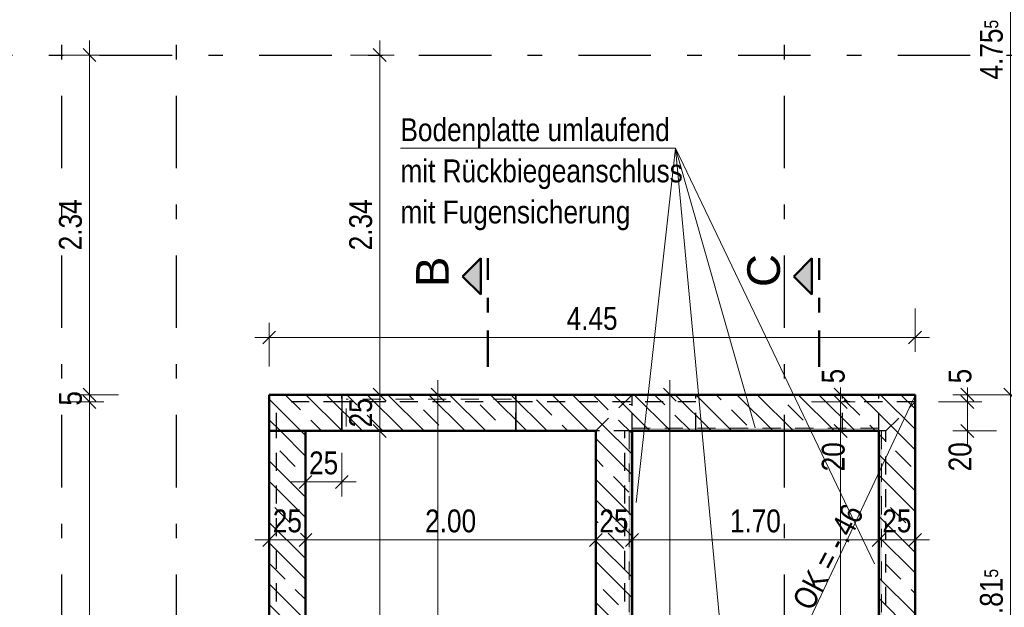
# Model space of a CAD drawing. Header units: millimetres. Extents: x -50 to 85, y 0 to 206.
# Tile 11 of 152: x 5.42 to 12.2, y 15.19 to 19.24. Entities that reach past the tile are written whole.
import ezdxf

# ---------------------------------------------------------------- set-up
doc = ezdxf.new("R2010")
doc.units = ezdxf.units.MM
for name, pattern in [('DASHDOT', [1, 0.5, -0.25, 0, -0.25]), ('DASHDOTX2', [2, 1, -0.5, 0, -0.5]), ('HIDDEN', [0.375, 0.25, -0.125])]:
    doc.linetypes.add(name, pattern=pattern)
for name, color, linetype, lineweight in [('Achsen', 7, 'Continuous', 20), ('Schraffuren', 7, 'Continuous', 20), ('Verdeckte Kanten', 7, 'Continuous', 20)]:
    doc.layers.add(name, color=color, linetype=linetype, lineweight=lineweight)
doc.styles.add('Arial', font='arial.ttf')
doc.styles.add('Arial Narrow', font='ARIALN.TTF')
doc.dimstyles.new('Arch_Strakon_dimstyle', dxfattribs={"dimtxt": 15.75, "dimasz": 1, "dimexe": 1.25, "dimexo": 0.0625, "dimgap": 1, "dimtad": 0, "dimdec": 5, "dimzin": 12, "dimdsep": 46, "dimtxsty": 'Arial Narrow', "dimblk": 'Arrowhead_Tick', "dimsah": 1, "dimcen": 0, "dimse1": 1, "dimse2": 1, "dimclrd": 6, "dimclrt": 2, "dimazin": 0, "dimtfac": 1, "dimtdec": 4, "dimtmove": 0, "dimatfit": 3, "dimldrblk": 'NONE', "dimfxl": 1, "dimtvp": 1, "dimtolj": 1, "dimtzin": 0, "dimlwd": 13, "dimarcsym": 2})
pattern_1 = [(135, (0, 0), (-0.212132, -0.212132), []), (135, (-0.0707, -0.0707), (-0.212132, -0.212132), []), (135, (-0.14142, -0.14142), (-0.212132, -0.212132), [0.15, -0.1])]

# ---------------------------------------------------------------- blocks, each defined once
blk = doc.blocks.new('Arrowhead_Tick')
at = {"color": 0, "linetype": 'Continuous', "lineweight": -2}
for p, q in [((0, 20), (0, -10)), ((-1, 0), (0, 0)), ((10, 0), (0, 0))]:
    blk.add_line(p, q, dxfattribs=at)
at = {"color": 2, "linetype": 'Continuous', "lineweight": 35}
blk.add_line((4.42, 4.42), (-4.42, -4.42), dxfattribs=at)
blk = doc.blocks.new('*D86')
at = {"color": 6, "linetype": 'Continuous', "lineweight": 13}
blk.add_line((12.2463, 13.848), (12.2463, 16.6414), dxfattribs=at)
at = {"layer": 'Defpoints', "color": 0}
for p in [(11.589, 16.6514), (12.2463, 16.6514), (13.4229, 13.838)]:
    blk.add_point(p, dxfattribs=at)
at = {"color": 6, "lineweight": 13, "xscale": 0.01, "yscale": 0.01, "zscale": 0.01}
for p, rotation in [((12.2463, 16.6514), 89.99999999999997), ((12.2463, 13.838), 269.9999999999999)]:
    blk.add_blockref('Arrowhead_Tick', p, dxfattribs=dict(at, rotation=rotation))
at = {"color": 2, "lineweight": 35, "insert": (12.1159, 15.2447), "char_height": 0.1575, "attachment_point": 5, "rotation": 90, "style": 'Arial Narrow'}
blk.add_mtext('\\A1;2.81{\\A1;\\H.6x;\\S5;}', dxfattribs=at)
blk = doc.blocks.new('_None')
blk = doc.blocks.new('*D194')
at = {"color": 6, "linetype": 'Continuous', "lineweight": 13}
blk.add_line((12.2463, 16.6614), (12.2463, 21.398), dxfattribs=at)
at = {"layer": 'Defpoints', "color": 0}
for p in [(6.9161, 21.408), (12.2463, 21.408), (11.589, 16.6514)]:
    blk.add_point(p, dxfattribs=at)
at = {"color": 6, "lineweight": 13, "xscale": 0.01, "yscale": 0.01, "zscale": 0.01}
for p, rotation in [((12.2463, 21.408), 89.99999999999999), ((12.2463, 16.6514), 270)]:
    blk.add_blockref('Arrowhead_Tick', p, dxfattribs=dict(at, rotation=rotation))
at = {"color": 2, "lineweight": 35, "insert": (12.1162, 19.0297), "char_height": 0.1575, "attachment_point": 5, "rotation": 90, "style": 'Arial Narrow'}
blk.add_mtext('\\A1;4.75{\\A1;\\H.6x;\\S5;}', dxfattribs=at)
blk = doc.blocks.new('*D196')
at = {"color": 6, "linetype": 'Continuous', "lineweight": 13}
blk.add_line((7.9, 12.7614), (7.9, 16.3914), dxfattribs=at)
at = {"layer": 'Defpoints', "color": 0}
for p in [(7.139, 16.4014), (7.9, 16.4014), (7.389, 12.7514)]:
    blk.add_point(p, dxfattribs=at)
at = {"color": 6, "lineweight": 13, "xscale": 0.01, "yscale": 0.01, "zscale": 0.01}
for p, rotation in [((7.9, 16.4014), 90), ((7.9, 12.7514), 270)]:
    blk.add_blockref('Arrowhead_Tick', p, dxfattribs=dict(at, rotation=rotation))
at = {"color": 2, "lineweight": 35, "insert": (7.7696, 14.5764), "char_height": 0.1575, "attachment_point": 5, "rotation": 90, "style": 'Arial Narrow'}
blk.add_mtext('\\A1;3.65', dxfattribs=at)
blk = doc.blocks.new('*D197')
at = {"color": 6, "linetype": 'Continuous', "lineweight": 13}
blk.add_line((7.9, 16.4114), (7.9, 16.6414), dxfattribs=at)
at = {"layer": 'Defpoints', "color": 0}
for p in [(7.139, 16.6514), (7.9, 16.6514), (7.139, 16.4014)]:
    blk.add_point(p, dxfattribs=at)
at = {"color": 6, "lineweight": 13, "xscale": 0.01, "yscale": 0.01, "zscale": 0.01}
for p, rotation in [((7.9, 16.6514), 90), ((7.9, 16.4014), 270)]:
    blk.add_blockref('Arrowhead_Tick', p, dxfattribs=dict(at, rotation=rotation))
at = {"color": 2, "lineweight": 35, "insert": (7.7696, 16.5264), "char_height": 0.1575, "attachment_point": 5, "rotation": 90, "style": 'Arial Narrow'}
blk.add_mtext('\\A1;25', dxfattribs=at)
blk = doc.blocks.new('*D198')
at = {"color": 6, "linetype": 'Continuous', "lineweight": 13}
blk.add_line((7.9, 16.6614), (7.9, 18.983), dxfattribs=at)
at = {"layer": 'Defpoints', "color": 0}
for p in [(3.7695, 18.993), (7.9, 18.993), (7.139, 16.6514)]:
    blk.add_point(p, dxfattribs=at)
at = {"color": 6, "lineweight": 13, "xscale": 0.01, "yscale": 0.01, "zscale": 0.01}
for p, rotation in [((7.9, 18.993), 90), ((7.9, 16.6514), 270)]:
    blk.add_blockref('Arrowhead_Tick', p, dxfattribs=dict(at, rotation=rotation))
at = {"color": 2, "lineweight": 35, "insert": (7.7696, 17.8222), "char_height": 0.1575, "attachment_point": 5, "rotation": 90, "style": 'Arial Narrow'}
blk.add_mtext('\\A1;2.34', dxfattribs=at)
blk = doc.blocks.new('*D202')
at = {"color": 6, "linetype": 'Continuous', "lineweight": 13}
blk.add_line((9.9, 12.7614), (9.9, 16.6414), dxfattribs=at)
at = {"layer": 'Defpoints', "color": 0}
for p in [(9.9, 16.6514), (11.589, 16.6514), (11.339, 12.7514)]:
    blk.add_point(p, dxfattribs=at)
at = {"color": 6, "lineweight": 13, "xscale": 0.01, "yscale": 0.01, "zscale": 0.01}
for p, rotation in [((9.9, 16.6514), 90), ((9.9, 12.7514), 270)]:
    blk.add_blockref('Arrowhead_Tick', p, dxfattribs=dict(at, rotation=rotation))
at = {"color": 2, "lineweight": 35, "insert": (9.7696, 14.7014), "char_height": 0.1575, "attachment_point": 5, "rotation": 90, "style": 'Arial Narrow'}
blk.add_mtext('\\A1;3.90', dxfattribs=at)
blk = doc.blocks.new('*D203')
at = {"color": 6, "linetype": 'Continuous', "lineweight": 13}
blk.add_line((8.3, 12.5114), (8.3, 16.6414), dxfattribs=at)
at = {"layer": 'Defpoints', "color": 0}
for p in [(8.3, 16.6514), (11.589, 16.6514), (8.8385, 12.5014)]:
    blk.add_point(p, dxfattribs=at)
at = {"color": 6, "lineweight": 13, "xscale": 0.01, "yscale": 0.01, "zscale": 0.01}
for p, rotation in [((8.3, 16.6514), 90), ((8.3, 12.5014), 270)]:
    blk.add_blockref('Arrowhead_Tick', p, dxfattribs=dict(at, rotation=rotation))
at = {"color": 2, "lineweight": 35, "insert": (8.1696, 14.5764), "char_height": 0.1575, "attachment_point": 5, "rotation": 90, "style": 'Arial Narrow'}
blk.add_mtext('\\A1;4.15', dxfattribs=at)
blk = doc.blocks.new('*D206')
at = {"color": 6, "linetype": 'Continuous', "lineweight": 13}
blk.add_line((11.0763, 12.7614), (11.0763, 16.3914), dxfattribs=at)
at = {"layer": 'Defpoints', "color": 0}
for p in [(11.0763, 16.4014), (11.089, 16.4014), (11.339, 12.7514)]:
    blk.add_point(p, dxfattribs=at)
at = {"color": 6, "lineweight": 13, "xscale": 0.01, "yscale": 0.01, "zscale": 0.01}
for p, rotation in [((11.0763, 16.4014), 90), ((11.0763, 12.7514), 270)]:
    blk.add_blockref('Arrowhead_Tick', p, dxfattribs=dict(at, rotation=rotation))
at = {"color": 2, "lineweight": 35, "insert": (10.9983, 14.4108), "char_height": 0.1575, "attachment_point": 5, "rotation": 90, "style": 'Arial Narrow'}
blk.add_mtext('\\A1;3.65', dxfattribs=at)
blk = doc.blocks.new('*D207')
at = {"color": 6, "linetype": 'Continuous', "lineweight": 13}
blk.add_line((11.0763, 16.4114), (11.0763, 16.5914), dxfattribs=at)
at = {"layer": 'Defpoints', "color": 0}
for p in [(11.0763, 16.6014), (11.089, 16.6014), (11.089, 16.4014)]:
    blk.add_point(p, dxfattribs=at)
at = {"color": 6, "lineweight": 13, "xscale": 0.01, "yscale": 0.01, "zscale": 0.01}
for p, rotation in [((11.0763, 16.6014), 90), ((11.0763, 16.4014), 270)]:
    blk.add_blockref('Arrowhead_Tick', p, dxfattribs=dict(at, rotation=rotation))
at = {"color": 2, "lineweight": 35, "insert": (11.0263, 16.2234), "char_height": 0.1575, "attachment_point": 5, "rotation": 90, "style": 'Arial Narrow'}
blk.add_mtext('\\A1;20', dxfattribs=at)
blk = doc.blocks.new('*D208')
at = {"color": 6, "linetype": 'Continuous', "lineweight": 13}
for p, q in [((11.0763, 16.6614), (11.0763, 16.6714)), ((11.0763, 16.6014), (11.0763, 16.6514)), ((11.0763, 16.5914), (11.0763, 16.5814))]:
    blk.add_line(p, q, dxfattribs=at)
at = {"layer": 'Defpoints', "color": 0}
for p in [(11.0763, 16.6514), (11.589, 16.6514), (11.089, 16.6014)]:
    blk.add_point(p, dxfattribs=at)
at = {"color": 6, "lineweight": 13, "xscale": 0.01, "yscale": 0.01, "zscale": 0.01}
for p, rotation in [((11.0763, 16.6014), 90), ((11.0763, 16.6514), 270)]:
    blk.add_blockref('Arrowhead_Tick', p, dxfattribs=dict(at, rotation=rotation))
at = {"color": 2, "lineweight": 35, "insert": (11.0263, 16.7797), "char_height": 0.1575, "attachment_point": 5, "rotation": 90, "style": 'Arial Narrow'}
blk.add_mtext('\\A1;5', dxfattribs=at)
blk = doc.blocks.new('*D209')
at = {"color": 6, "linetype": 'Continuous', "lineweight": 13}
blk.add_line((7.149, 15.65), (7.379, 15.65), dxfattribs=at)
at = {"layer": 'Defpoints', "color": 0}
for p in [(7.139, 16.6514), (7.389, 16.4014), (7.389, 15.65)]:
    blk.add_point(p, dxfattribs=at)
at = {"color": 6, "lineweight": 13, "xscale": 0.01, "yscale": 0.01, "zscale": 0.01}
blk.add_blockref('Arrowhead_Tick', (7.389, 15.65), dxfattribs=at)
at = {"color": 6, "lineweight": 13, "xscale": 0.01, "yscale": 0.01, "zscale": 0.01, "rotation": 180}
blk.add_blockref('Arrowhead_Tick', (7.139, 15.65), dxfattribs=at)
at = {"color": 2, "lineweight": 35, "insert": (7.264, 15.7804), "char_height": 0.1575, "attachment_point": 5, "style": 'Arial Narrow'}
blk.add_mtext('\\A1;25', dxfattribs=at)
blk = doc.blocks.new('*D210')
at = {"color": 6, "linetype": 'Continuous', "lineweight": 13}
blk.add_line((7.399, 15.65), (9.379, 15.65), dxfattribs=at)
at = {"layer": 'Defpoints', "color": 0}
for p in [(7.389, 16.4014), (9.389, 16.3964), (9.389, 15.65)]:
    blk.add_point(p, dxfattribs=at)
at = {"color": 6, "lineweight": 13, "xscale": 0.01, "yscale": 0.01, "zscale": 0.01}
blk.add_blockref('Arrowhead_Tick', (9.389, 15.65), dxfattribs=at)
at = {"color": 6, "lineweight": 13, "xscale": 0.01, "yscale": 0.01, "zscale": 0.01, "rotation": 180}
blk.add_blockref('Arrowhead_Tick', (7.389, 15.65), dxfattribs=at)
at = {"color": 2, "lineweight": 35, "insert": (8.389, 15.7804), "char_height": 0.1575, "attachment_point": 5, "style": 'Arial Narrow'}
blk.add_mtext('\\A1;2.00', dxfattribs=at)
blk = doc.blocks.new('*D211')
at = {"color": 6, "linetype": 'Continuous', "lineweight": 13}
blk.add_line((9.399, 15.65), (9.629, 15.65), dxfattribs=at)
at = {"layer": 'Defpoints', "color": 0}
for p in [(9.639, 16.6514), (9.389, 16.3964), (9.639, 15.65)]:
    blk.add_point(p, dxfattribs=at)
at = {"color": 6, "lineweight": 13, "xscale": 0.01, "yscale": 0.01, "zscale": 0.01}
blk.add_blockref('Arrowhead_Tick', (9.639, 15.65), dxfattribs=at)
at = {"color": 6, "lineweight": 13, "xscale": 0.01, "yscale": 0.01, "zscale": 0.01, "rotation": 180}
blk.add_blockref('Arrowhead_Tick', (9.389, 15.65), dxfattribs=at)
at = {"color": 2, "lineweight": 35, "insert": (9.514, 15.7804), "char_height": 0.1575, "attachment_point": 5, "style": 'Arial Narrow'}
blk.add_mtext('\\A1;25', dxfattribs=at)
blk = doc.blocks.new('*D212')
at = {"color": 6, "linetype": 'Continuous', "lineweight": 13}
blk.add_line((9.649, 15.65), (11.329, 15.65), dxfattribs=at)
at = {"layer": 'Defpoints', "color": 0}
for p in [(9.639, 16.6514), (11.339, 16.6514), (11.339, 15.65)]:
    blk.add_point(p, dxfattribs=at)
at = {"color": 6, "lineweight": 13, "xscale": 0.01, "yscale": 0.01, "zscale": 0.01}
blk.add_blockref('Arrowhead_Tick', (11.339, 15.65), dxfattribs=at)
at = {"color": 6, "lineweight": 13, "xscale": 0.01, "yscale": 0.01, "zscale": 0.01, "rotation": 180}
blk.add_blockref('Arrowhead_Tick', (9.639, 15.65), dxfattribs=at)
at = {"color": 2, "lineweight": 35, "insert": (10.489, 15.7804), "char_height": 0.1575, "attachment_point": 5, "style": 'Arial Narrow'}
blk.add_mtext('\\A1;1.70', dxfattribs=at)
blk = doc.blocks.new('*D213')
at = {"color": 6, "linetype": 'Continuous', "lineweight": 13}
blk.add_line((11.349, 15.65), (11.579, 15.65), dxfattribs=at)
at = {"layer": 'Defpoints', "color": 0}
for p in [(11.339, 16.6514), (11.589, 16.6514), (11.589, 15.65)]:
    blk.add_point(p, dxfattribs=at)
at = {"color": 6, "lineweight": 13, "xscale": 0.01, "yscale": 0.01, "zscale": 0.01}
blk.add_blockref('Arrowhead_Tick', (11.589, 15.65), dxfattribs=at)
at = {"color": 6, "lineweight": 13, "xscale": 0.01, "yscale": 0.01, "zscale": 0.01, "rotation": 180}
blk.add_blockref('Arrowhead_Tick', (11.339, 15.65), dxfattribs=at)
at = {"color": 2, "lineweight": 35, "insert": (11.464, 15.7804), "char_height": 0.1575, "attachment_point": 5, "style": 'Arial Narrow'}
blk.add_mtext('\\A1;25', dxfattribs=at)
blk = doc.blocks.new('*D214')
at = {"color": 6, "linetype": 'Continuous', "lineweight": 13}
blk.add_line((5.9, 12.5114), (5.9, 16.5914), dxfattribs=at)
at = {"layer": 'Defpoints', "color": 0}
for p in [(5.9, 16.6014), (7.189, 16.6014), (7.139, 12.5014)]:
    blk.add_point(p, dxfattribs=at)
at = {"color": 6, "lineweight": 13, "xscale": 0.01, "yscale": 0.01, "zscale": 0.01}
for p, rotation in [((5.9, 16.6014), 90), ((5.9, 12.5014), 270)]:
    blk.add_blockref('Arrowhead_Tick', p, dxfattribs=dict(at, rotation=rotation))
at = {"color": 2, "lineweight": 35, "insert": (5.7696, 14.5514), "char_height": 0.1575, "attachment_point": 5, "rotation": 90, "style": 'Arial Narrow'}
blk.add_mtext('\\A1;4.10', dxfattribs=at)
blk = doc.blocks.new('*D215')
at = {"color": 6, "linetype": 'Continuous', "lineweight": 13}
for p, q in [((5.9, 16.6614), (5.9, 16.6714)), ((5.9, 16.6014), (5.9, 16.6514)), ((5.9, 16.5914), (5.9, 16.5814))]:
    blk.add_line(p, q, dxfattribs=at)
at = {"layer": 'Defpoints', "color": 0}
for p in [(5.9, 16.6514), (7.139, 16.6514), (7.189, 16.6014)]:
    blk.add_point(p, dxfattribs=at)
at = {"color": 6, "lineweight": 13, "xscale": 0.01, "yscale": 0.01, "zscale": 0.01}
for p, rotation in [((5.9, 16.6014), 90), ((5.9, 16.6514), 270)]:
    blk.add_blockref('Arrowhead_Tick', p, dxfattribs=dict(at, rotation=rotation))
at = {"color": 2, "lineweight": 35, "insert": (5.7699, 16.6264), "char_height": 0.1575, "attachment_point": 5, "rotation": 90, "style": 'Arial Narrow'}
blk.add_mtext('\\A1;5', dxfattribs=at)
blk = doc.blocks.new('*D216')
at = {"color": 6, "linetype": 'Continuous', "lineweight": 13}
blk.add_line((5.9, 16.6614), (5.9, 18.983), dxfattribs=at)
at = {"layer": 'Defpoints', "color": 0}
for p in [(3.7695, 18.993), (5.9, 18.993), (7.139, 16.6514)]:
    blk.add_point(p, dxfattribs=at)
at = {"color": 6, "lineweight": 13, "xscale": 0.01, "yscale": 0.01, "zscale": 0.01}
for p, rotation in [((5.9, 18.993), 90), ((5.9, 16.6514), 270)]:
    blk.add_blockref('Arrowhead_Tick', p, dxfattribs=dict(at, rotation=rotation))
at = {"color": 2, "lineweight": 35, "insert": (5.7696, 17.8222), "char_height": 0.1575, "attachment_point": 5, "rotation": 90, "style": 'Arial Narrow'}
blk.add_mtext('\\A1;2.34', dxfattribs=at)
blk = doc.blocks.new('*D218')
at = {"color": 6, "linetype": 'Continuous', "lineweight": 13}
blk.add_line((12.7, 12.5114), (12.7, 16.6414), dxfattribs=at)
at = {"layer": 'Defpoints', "color": 0}
for p in [(11.589, 16.6514), (12.7, 16.6514), (11.4875, 12.5014)]:
    blk.add_point(p, dxfattribs=at)
at = {"color": 6, "lineweight": 13, "xscale": 0.01, "yscale": 0.01, "zscale": 0.01}
for p, rotation in [((12.7, 16.6514), 90), ((12.7, 12.5014), 270)]:
    blk.add_blockref('Arrowhead_Tick', p, dxfattribs=dict(at, rotation=rotation))
at = {"color": 2, "lineweight": 35, "insert": (12.5696, 14.5764), "char_height": 0.1575, "attachment_point": 5, "rotation": 90, "style": 'Arial Narrow'}
blk.add_mtext('\\A1;4.15', dxfattribs=at)
blk = doc.blocks.new('*D219')
at = {"color": 6, "linetype": 'Continuous', "lineweight": 13}
blk.add_line((12.7, 16.6614), (12.7, 18.983), dxfattribs=at)
at = {"layer": 'Defpoints', "color": 0}
for p in [(3.7695, 18.993), (12.7, 18.993), (11.589, 16.6514)]:
    blk.add_point(p, dxfattribs=at)
at = {"color": 6, "lineweight": 13, "xscale": 0.01, "yscale": 0.01, "zscale": 0.01}
for p, rotation in [((12.7, 18.993), 89.99999999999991), ((12.7, 16.6514), 269.9999999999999)]:
    blk.add_blockref('Arrowhead_Tick', p, dxfattribs=dict(at, rotation=rotation))
at = {"color": 2, "lineweight": 35, "insert": (12.5696, 17.8222), "char_height": 0.1575, "attachment_point": 5, "rotation": 90, "style": 'Arial Narrow'}
blk.add_mtext('\\A1;2.34', dxfattribs=at)
blk = doc.blocks.new('*D236')
at = {"color": 6, "linetype": 'Continuous', "lineweight": 13}
blk.add_line((7.149, 17.0461), (11.579, 17.0461), dxfattribs=at)
at = {"layer": 'Defpoints', "color": 0}
for p in [(11.589, 17.0461), (7.139, 16.6514), (11.589, 16.6464)]:
    blk.add_point(p, dxfattribs=at)
at = {"color": 6, "lineweight": 13, "xscale": 0.01, "yscale": 0.01, "zscale": 0.01}
blk.add_blockref('Arrowhead_Tick', (11.589, 17.0461), dxfattribs=at)
at = {"color": 6, "lineweight": 13, "xscale": 0.01, "yscale": 0.01, "zscale": 0.01, "rotation": 180}
blk.add_blockref('Arrowhead_Tick', (7.139, 17.0461), dxfattribs=at)
at = {"color": 2, "lineweight": 35, "insert": (9.364, 17.1762), "char_height": 0.1575, "attachment_point": 5, "style": 'Arial Narrow'}
blk.add_mtext('\\A1;4.45', dxfattribs=at)
blk = doc.blocks.new('*D491')
at = {"color": 6, "linetype": 'Continuous', "lineweight": 13}
blk.add_line((7.399, 16.05), (7.629, 16.05), dxfattribs=at)
at = {"layer": 'Defpoints', "color": 0}
for p in [(7.389, 16.4014), (7.639, 16.4014), (7.639, 16.05)]:
    blk.add_point(p, dxfattribs=at)
at = {"color": 6, "lineweight": 13, "xscale": 0.01, "yscale": 0.01, "zscale": 0.01}
blk.add_blockref('Arrowhead_Tick', (7.639, 16.05), dxfattribs=at)
at = {"color": 6, "lineweight": 13, "xscale": 0.01, "yscale": 0.01, "zscale": 0.01, "rotation": 180}
blk.add_blockref('Arrowhead_Tick', (7.389, 16.05), dxfattribs=at)
at = {"color": 2, "lineweight": 35, "insert": (7.514, 16.1804), "char_height": 0.1575, "attachment_point": 5, "style": 'Arial Narrow'}
blk.add_mtext('\\A1;25', dxfattribs=at)
blk = doc.blocks.new('*D492')
at = {"color": 6, "linetype": 'Continuous', "lineweight": 13}
blk.add_line((11.95, 16.4114), (11.95, 16.5914), dxfattribs=at)
at = {"layer": 'Defpoints', "color": 0}
for p in [(11.589, 16.6014), (11.95, 16.6014), (11.339, 16.4014)]:
    blk.add_point(p, dxfattribs=at)
at = {"color": 6, "lineweight": 13, "xscale": 0.01, "yscale": 0.01, "zscale": 0.01}
for p, rotation in [((11.95, 16.6014), 90), ((11.95, 16.4014), 270)]:
    blk.add_blockref('Arrowhead_Tick', p, dxfattribs=dict(at, rotation=rotation))
at = {"color": 2, "lineweight": 35, "insert": (11.9, 16.2234), "char_height": 0.1575, "attachment_point": 5, "rotation": 90, "style": 'Arial Narrow'}
blk.add_mtext('\\A1;20', dxfattribs=at)
blk = doc.blocks.new('*D493')
at = {"color": 6, "linetype": 'Continuous', "lineweight": 13}
for p, q in [((11.95, 16.6614), (11.95, 16.6714)), ((11.95, 16.6014), (11.95, 16.6514)), ((11.95, 16.5914), (11.95, 16.5814))]:
    blk.add_line(p, q, dxfattribs=at)
at = {"layer": 'Defpoints', "color": 0}
for p in [(11.339, 16.6514), (11.95, 16.6514), (11.589, 16.6014)]:
    blk.add_point(p, dxfattribs=at)
at = {"color": 6, "lineweight": 13, "xscale": 0.01, "yscale": 0.01, "zscale": 0.01}
for p, rotation in [((11.95, 16.6014), 90), ((11.95, 16.6514), 270)]:
    blk.add_blockref('Arrowhead_Tick', p, dxfattribs=dict(at, rotation=rotation))
at = {"color": 2, "lineweight": 35, "insert": (11.9, 16.7797), "char_height": 0.1575, "attachment_point": 5, "rotation": 90, "style": 'Arial Narrow'}
blk.add_mtext('\\A1;5', dxfattribs=at)

msp = doc.modelspace()

# ---------------------------------------------------------------- hatches: boundary and pattern name
at = {"lineweight": 13, "true_color": 0x0000ff}
for points in [[(8.4709058, 17.4668462), (8.5959058, 17.3418462), (8.5959058, 17.5918462)], [(10.7533183, 17.4668462), (10.8783183, 17.3418462), (10.8783183, 17.5918462)]]:
    msp.add_hatch(color=5, dxfattribs=at).paths.add_polyline_path(points)
at = {"lineweight": 13}
h = msp.add_hatch(dxfattribs=at)
h.set_pattern_fill('wuB', color=6, scale=0.01, angle=135, style=0, pattern_type=2)
h.set_pattern_definition(pattern_1)
h.paths.add_polyline_path([(7.1389788, 16.6513861), (9.638982, 16.6514394), (9.388982, 16.4014341), (7.1389841, 16.4013861)])
h = msp.add_hatch(dxfattribs=at)
h.set_pattern_fill('wuB', color=6, scale=0.01, angle=135, style=0, pattern_type=2)
h.set_pattern_definition(pattern_1)
h.paths.add_polyline_path([(9.638982, 16.6514394), (9.638982, 12.7513803), (9.388982, 12.7513803), (9.388982, 16.4014341)])
h = msp.add_hatch(dxfattribs=at)
h.set_pattern_fill('wuB', color=6, scale=0.01, angle=135, style=0, pattern_type=2)
h.set_pattern_definition(pattern_1)
h.paths.add_polyline_path([(11.3389895, 16.6513871), (11.3389895, 16.4013871), (9.638982, 16.4013871), (9.638982, 16.6513871)])
h = msp.add_hatch(dxfattribs=at)
h.set_pattern_fill('wuB', color=6, scale=0.01, angle=135, style=0, pattern_type=2)
h.set_pattern_definition(pattern_1)
h.paths.add_polyline_path([(11.5889895, 12.5013803), (11.3389895, 12.5013803), (11.3389895, 16.6513871), (11.5889895, 16.6513871)])
at = {"lineweight": 25, "true_color": 0xcccccc}
for points in [[(11.3389895, 16.4013861), (11.3389895, 16.4213861), (9.638982, 16.4213861), (9.638982, 16.4013861)], [(9.638982, 16.4013861), (9.638982, 12.7513803), (9.618982, 12.7513803), (9.618982, 16.4013871)], [(11.3389895, 12.7513803), (11.3589895, 12.7513803), (11.3589895, 16.4013871), (11.3389895, 16.4013871)]]:
    msp.add_hatch(color=254, dxfattribs=at).paths.add_polyline_path(points)
at = {"lineweight": 13}
h = msp.add_hatch(dxfattribs=at)
h.set_pattern_fill('wuB', color=6, scale=0.01, angle=135, style=0, pattern_type=2)
h.set_pattern_definition(pattern_1)
h.paths.add_polyline_path([(7.3889841, 12.7513803), (7.1389841, 12.5013803), (7.1389841, 16.4013861), (7.3889841, 16.4013861)])

# ---------------------------------------------------------------- linework, layer by layer
at = {"color": 5, "linetype": 'Continuous', "lineweight": 18}
for p, q in [((8.0433545, 18.3512181), (9.9385436, 18.3512181)), ((9.9385436, 18.3512181), (9.6672921, 15.9087214)), ((9.9385436, 18.3512181), (11.3100964, 15.4847012)), ((9.9385436, 18.3512181), (10.4578885, 12.7902205)), ((9.9385436, 18.3512181), (10.4884996, 16.4224736)), ((9.638982, 12.5013803), (11.5889895, 16.6463838)), ((9.618982, 16.5845594), (9.638982, 16.5845594))]:
    msp.add_line(p, q, dxfattribs=at)
at = {"color": 4, "linetype": 'Continuous', "lineweight": 50}
for p, q in [((8.5959058, 17.5918462), (8.4709058, 17.4668462)), ((8.5959058, 17.3418462), (8.5959058, 17.5918462)), ((10.8783183, 17.5918462), (10.7533183, 17.4668462)), ((10.8783183, 17.3418462), (10.8783183, 17.5918462)), ((8.4709058, 17.4668462), (8.5959058, 17.3418462)), ((10.7533183, 17.4668462), (10.8783183, 17.3418462)), ((7.1389788, 16.6513861), (9.638982, 16.6514394)), ((7.1389788, 16.6513861), (7.1389841, 16.4013861)), ((11.3389895, 16.6513864), (9.638982, 16.6513864)), ((11.5889895, 16.6513864), (11.3389895, 16.6513864)), ((11.5889895, 12.5013803), (11.5889895, 16.6513871)), ((7.1389841, 16.4013861), (9.388982, 16.4014341)), ((7.3889841, 16.4013861), (7.1389841, 16.4013861)), ((7.1389841, 12.5013803), (7.1389841, 16.4013861)), ((7.3889841, 12.7513803), (7.3889841, 16.4013861)), ((9.388982, 12.7513803), (9.388982, 16.4014341)), ((9.638982, 12.7513803), (9.638982, 16.4013871)), ((11.3389895, 16.4013861), (9.638982, 16.4013861)), ((11.3389895, 12.7513803), (11.3389895, 16.4013871))]:
    msp.add_line(p, q, dxfattribs=at)
at = {"color": 4, "linetype": 'DASHDOT', "lineweight": 50, "ltscale": 0.5}
for p, q in [((8.6459058, 16.8439139), (8.6459058, 17.5918462)), ((10.9283183, 16.8439139), (10.9283183, 17.5918462))]:
    msp.add_line(p, q, dxfattribs=at)
at = {"color": 3, "linetype": 'HIDDEN', "lineweight": 25, "ltscale": 0.5}
for p, q in [((8.8389841, 16.6513864), (7.6389841, 16.6513864)), ((7.6389841, 16.6013864), (7.1889841, 16.6013864)), ((8.8389841, 16.6013864), (7.6389841, 16.6013864)), ((10.078982, 16.6013864), (8.8389841, 16.6013864)), ((11.5889895, 16.6013864), (11.088982, 16.6013864))]:
    msp.add_line(p, q, dxfattribs=at)
at = {"color": 2, "linetype": 'HIDDEN', "lineweight": 35, "ltscale": 0.5}
for p, q in [((7.6389841, 16.4013967), (7.6389841, 16.6513864)), ((8.8389841, 16.4014224), (8.8389841, 16.6513864))]:
    msp.add_line(p, q, dxfattribs=at)
at = {"color": 5, "linetype": 'HIDDEN', "lineweight": 18, "ltscale": 0.5}
for p, q in [((11.3389895, 16.4213861), (9.638982, 16.4213861)), ((9.618982, 16.4013871), (9.618982, 12.7513803)), ((11.3589895, 16.4013871), (11.3589895, 12.7513803))]:
    msp.add_line(p, q, dxfattribs=at)
at = {"color": 3, "linetype": 'Continuous', "lineweight": 25}
for p, q in [((7.6389841, 16.4013861), (7.3889841, 16.4013861)), ((8.8389841, 16.4013861), (7.6389841, 16.4013861)), ((9.388982, 16.4013861), (8.8389841, 16.4013861))]:
    msp.add_line(p, q, dxfattribs=at)
at = {"color": 9, "linetype": 'Continuous', "lineweight": 0}
msp.add_circle((9.388982, 16.3963784), 0.00111, dxfattribs=at)
at = {"layer": 'Achsen', "color": 3, "linetype": 'DASHDOTX2', "lineweight": 25, "ltscale": 0.5}
for p, q in [((5.7065329, 38.5121345), (5.7065329, 11.4840961)), ((6.4965329, 38.5121345), (6.4965329, 11.4840961)), ((10.6865329, 38.5121345), (10.6865329, 11.4840961)), ((3.7695329, 18.992962), (49.4444282, 18.992962))]:
    msp.add_line(p, q, dxfattribs=at)
at = {"layer": 'Achsen', "color": 9, "linetype": 'HIDDEN', "lineweight": 0, "ltscale": 0.5}
msp.add_line((8.8089841, 16.6213864), (7.6689841, 16.6213864), dxfattribs=at)
at = {"layer": 'Achsen', "color": 5, "linetype": 'HIDDEN', "lineweight": 18, "ltscale": 0.5}
msp.add_line((7.6689841, 16.4313864), (7.6689841, 16.6213864), dxfattribs=at)
at = {"layer": 'Schraffuren', "color": 9, "linetype": 'Continuous', "lineweight": 0}
msp.add_circle((7.6389841, 16.4013864), 0.00111, dxfattribs=at)
at = {"layer": 'Verdeckte Kanten', "color": 3, "linetype": 'HIDDEN', "lineweight": 25, "ltscale": 0.5}
for p, q in [((7.6389887, 16.6513967), (7.638994, 16.4013967)), ((8.8390083, 16.6514224), (8.8390137, 16.4014224)), ((9.638982, 16.5747276), (9.638982, 16.6513871)), ((10.078982, 16.4013864), (10.078982, 16.6513864)), ((11.088982, 16.4013864), (11.088982, 16.6513864)), ((11.3389895, 16.4013871), (11.3389895, 16.6513871)), ((7.1889841, 16.4013871), (7.1889841, 16.6013864)), ((9.638982, 16.4013871), (9.638982, 16.5747276)), ((11.3889895, 16.4013864), (11.5889895, 16.6013864)), ((7.1889841, 12.7513803), (7.1889841, 16.4013864)), ((9.638982, 16.4013861), (9.388982, 16.4013861)), ((9.588982, 12.7513803), (9.588982, 16.4013864)), ((11.3889895, 16.4013861), (11.3389895, 16.4013861)), ((11.3889895, 12.5013803), (11.3889895, 16.4013864))]:
    msp.add_line(p, q, dxfattribs=at)
at = {"layer": 'Verdeckte Kanten', "color": 9, "linetype": 'HIDDEN', "lineweight": 0, "ltscale": 0.5}
msp.add_line((9.388982, 16.4014341), (9.638982, 16.6514394), dxfattribs=at)

# ---------------------------------------------------------------- texts
at = {"color": 2, "lineweight": 35, "style": 'Arial Narrow'}
for s, p in [('Bodenplatte umlaufend', (8.0433545, 18.3991056)), ('mit Rückbiegeanschluss', (8.0433545, 18.1156056)), ('mit Fugensicherung', (8.0433545, 17.8321056))]:
    msp.add_text(s, height=0.1575, dxfattribs=at).set_placement(p)
at = {"color": 4, "lineweight": 50, "style": 'Arial'}
for s, p in [('B', (8.3757597, 17.3934941)), ('C', (10.6581722, 17.3934941))]:
    msp.add_text(s, height=0.225, rotation=90, dxfattribs=at).set_placement(p)
at = {"color": 2, "lineweight": 35, "style": 'Arial Narrow'}
msp.add_text('Bodenplatte WU d= 25 cm, OK = -.46', height=0.1575, rotation=62.071, dxfattribs=at).set_placement((9.8403809, 13.1996791))

# ---------------------------------------------------------------- dimensions: what is measured, and where the dimension line sits
at = {"lineweight": 35}
for base, p1, p2, text, override, picture, middle in [((12.2462914, 21.4079653), (11.5889895, 16.6513864), (6.9161202, 21.4079653), '4.75{\\A1;\\H.6x;\\S5;}', {"dimscale": 0.01, "dimtxt": 15.75, "dimasz": 1, "dimgap": 5, "dimtad": 1, "dimjust": 0, "dimtih": 0, "dimtoh": 0, "dimdec": 5, "dimdsep": 46, "dimtxsty": 'Arial Narrow', "dimclrd": 6, "dimclrt": 2, "dimtix": 1, "dimtofl": 255, "dimtmove": 0, "dimatfit": 2, "dimfxl": 0, "dimfxlon": 0, "dimtvp": 31.746032, "dimlwd": 13}, '*D194', (12.2462914, 19.0296759)), ((7.9, 18.992962), (7.1389788, 16.6513861), (3.7695329, 18.992962), '2.34', {"dimscale": 0.01, "dimtxt": 15.75, "dimasz": 1, "dimgap": 5, "dimtad": 1, "dimjust": 0, "dimtih": 0, "dimtoh": 0, "dimdec": 5, "dimdsep": 46, "dimtxsty": 'Arial Narrow', "dimclrd": 6, "dimclrt": 2, "dimtix": 1, "dimtofl": 255, "dimtmove": 0, "dimatfit": 2, "dimfxl": 0, "dimfxlon": 0, "dimtvp": 31.746032, "dimlwd": 13}, '*D198', (7.9, 17.822174)), ((5.9, 18.992962), (7.1389788, 16.6513861), (3.7695329, 18.992962), '2.34', {"dimscale": 0.01, "dimtxt": 15.75, "dimasz": 1, "dimgap": 5, "dimtad": 1, "dimjust": 0, "dimtih": 0, "dimtoh": 0, "dimdec": 5, "dimdsep": 46, "dimtxsty": 'Arial Narrow', "dimclrd": 6, "dimclrt": 2, "dimtix": 1, "dimtofl": 255, "dimtmove": 0, "dimatfit": 2, "dimfxl": 0, "dimfxlon": 0, "dimtvp": 31.746032, "dimlwd": 13}, '*D216', (5.9, 17.822174)), ((12.7, 18.992962), (11.5889895, 16.6513864), (3.7695329, 18.992962), '2.34', {"dimscale": 0.01, "dimtxt": 15.75, "dimasz": 1, "dimgap": 5, "dimtad": 1, "dimjust": 0, "dimtih": 0, "dimtoh": 0, "dimdec": 5, "dimdsep": 46, "dimtxsty": 'Arial Narrow', "dimclrd": 6, "dimclrt": 2, "dimtix": 1, "dimtofl": 255, "dimtmove": 0, "dimatfit": 2, "dimfxl": 0, "dimfxlon": 0, "dimtvp": 31.746032, "dimlwd": 13}, '*D219', (12.7, 17.8221742)), ((11.0762635, 16.6513864), (11.088982, 16.6013864), (11.5889895, 16.6513864), '5', {"dimscale": 0.01, "dimtxt": 15.75, "dimasz": 1, "dimgap": 5, "dimtad": 1, "dimjust": 4, "dimtih": 0, "dimtoh": 0, "dimdec": 5, "dimdsep": 46, "dimtxsty": 'Arial Narrow', "dimclrd": 6, "dimclrt": 2, "dimtix": 0, "dimtofl": 255, "dimtmove": 2, "dimatfit": 2, "dimfxl": 0, "dimfxlon": 0, "dimtvp": 31.746032, "dimlwd": 13}, '*D208', (11.0262635, 16.7797489)), ((11.95, 16.6513871), (11.5889895, 16.6013864), (11.3389895, 16.6513871), '5', {"dimscale": 0.01, "dimtxt": 15.75, "dimasz": 1, "dimgap": 5, "dimtad": 1, "dimjust": 4, "dimtih": 0, "dimtoh": 0, "dimdec": 5, "dimdsep": 46, "dimtxsty": 'Arial Narrow', "dimclrd": 6, "dimclrt": 2, "dimtix": 0, "dimtofl": 255, "dimtmove": 2, "dimatfit": 2, "dimfxl": 0, "dimfxlon": 0, "dimtvp": 31.746032, "dimlwd": 13}, '*D493', (11.9, 16.7797496)), ((5.9, 16.6013864), (7.1389841, 12.5013803), (7.1889841, 16.6013864), '4.10', {"dimscale": 0.01, "dimtxt": 15.75, "dimasz": 1, "dimgap": 5, "dimtad": 1, "dimjust": 0, "dimtih": 0, "dimtoh": 0, "dimdec": 5, "dimdsep": 46, "dimtxsty": 'Arial Narrow', "dimclrd": 6, "dimclrt": 2, "dimtix": 1, "dimtofl": 255, "dimtmove": 0, "dimatfit": 2, "dimfxl": 0, "dimfxlon": 0, "dimtvp": 31.746032, "dimlwd": 13}, '*D214', (5.9, 14.5513833)), ((5.9, 16.6513861), (7.1889841, 16.6013864), (7.1389788, 16.6513861), '5', {"dimscale": 0.01, "dimtxt": 15.75, "dimasz": 1, "dimgap": 5, "dimtad": 1, "dimjust": 0, "dimtih": 0, "dimtoh": 0, "dimdec": 5, "dimdsep": 46, "dimtxsty": 'Arial Narrow', "dimclrd": 6, "dimclrt": 2, "dimtix": 1, "dimtofl": 255, "dimtmove": 0, "dimatfit": 2, "dimfxl": 0, "dimfxlon": 0, "dimtvp": 31.746032, "dimlwd": 13}, '*D215', (5.9, 16.6263862)), ((7.9, 16.6513861), (7.1389841, 16.4013861), (7.1389788, 16.6513861), '25', {"dimscale": 0.01, "dimtxt": 15.75, "dimasz": 1, "dimgap": 5, "dimtad": 1, "dimjust": 0, "dimtih": 0, "dimtoh": 0, "dimdec": 5, "dimdsep": 46, "dimtxsty": 'Arial Narrow', "dimclrd": 6, "dimclrt": 2, "dimtix": 1, "dimtofl": 255, "dimtmove": 0, "dimatfit": 2, "dimfxl": 0, "dimfxlon": 0, "dimtvp": 31.746032, "dimlwd": 13}, '*D197', (7.9, 16.5263861)), ((8.3, 16.6513864), (8.8385434, 12.5013769), (11.5889895, 16.6513864), '4.15', {"dimscale": 0.01, "dimtxt": 15.75, "dimasz": 1, "dimgap": 5, "dimtad": 1, "dimjust": 0, "dimtih": 0, "dimtoh": 0, "dimdec": 5, "dimdsep": 46, "dimtxsty": 'Arial Narrow', "dimclrd": 6, "dimclrt": 2, "dimtix": 1, "dimtofl": 255, "dimtmove": 0, "dimatfit": 2, "dimfxl": 0, "dimfxlon": 0, "dimtvp": 31.746032, "dimlwd": 13}, '*D203', (8.3, 14.5763817)), ((9.9, 16.6513864), (11.3389895, 12.7513803), (11.5889895, 16.6513864), '3.90', {"dimscale": 0.01, "dimtxt": 15.75, "dimasz": 1, "dimgap": 5, "dimtad": 1, "dimjust": 0, "dimtih": 0, "dimtoh": 0, "dimdec": 5, "dimdsep": 46, "dimtxsty": 'Arial Narrow', "dimclrd": 6, "dimclrt": 2, "dimtix": 1, "dimtofl": 255, "dimtmove": 0, "dimatfit": 2, "dimfxl": 0, "dimfxlon": 0, "dimtvp": 31.746032, "dimlwd": 13}, '*D202', (9.9, 14.7013833)), ((11.0762635, 16.6013864), (11.088982, 16.4013864), (11.088982, 16.6013864), '20', {"dimscale": 0.01, "dimtxt": 15.75, "dimasz": 1, "dimgap": 5, "dimtad": 1, "dimjust": 0, "dimtih": 0, "dimtoh": 0, "dimdec": 5, "dimdsep": 46, "dimtxsty": 'Arial Narrow', "dimclrd": 6, "dimclrt": 2, "dimtix": 0, "dimtofl": 255, "dimtmove": 2, "dimatfit": 2, "dimfxl": 0, "dimfxlon": 0, "dimtvp": 31.746032, "dimlwd": 13}, '*D207', (11.0262635, 16.2234114)), ((11.95, 16.6013864), (11.3389895, 16.4013861), (11.5889895, 16.6013864), '20', {"dimscale": 0.01, "dimtxt": 15.75, "dimasz": 1, "dimgap": 5, "dimtad": 1, "dimjust": 0, "dimtih": 0, "dimtoh": 0, "dimdec": 5, "dimdsep": 46, "dimtxsty": 'Arial Narrow', "dimclrd": 6, "dimclrt": 2, "dimtix": 0, "dimtofl": 255, "dimtmove": 2, "dimatfit": 2, "dimfxl": 0, "dimfxlon": 0, "dimtvp": 31.746032, "dimlwd": 13}, '*D492', (11.9, 16.2234111)), ((12.7, 16.6513864), (11.4874573, 12.5013769), (11.5889895, 16.6513864), '4.15', {"dimscale": 0.01, "dimtxt": 15.75, "dimasz": 1, "dimgap": 5, "dimtad": 1, "dimjust": 0, "dimtih": 0, "dimtoh": 0, "dimdec": 5, "dimdsep": 46, "dimtxsty": 'Arial Narrow', "dimclrd": 6, "dimclrt": 2, "dimtix": 1, "dimtofl": 255, "dimtmove": 0, "dimatfit": 2, "dimfxl": 0, "dimfxlon": 0, "dimtvp": 31.746032, "dimlwd": 13}, '*D218', (12.7, 14.5763817)), ((12.2462914, 16.6513864), (13.4228669, 13.837962), (11.5889895, 16.6513864), '2.81{\\A1;\\H.6x;\\S5;}', {"dimscale": 0.01, "dimtxt": 15.75, "dimasz": 1, "dimgap": 5, "dimtad": 1, "dimjust": 0, "dimtih": 0, "dimtoh": 0, "dimdec": 5, "dimdsep": 46, "dimtxsty": 'Arial Narrow', "dimclrd": 6, "dimclrt": 2, "dimtix": 1, "dimtofl": 255, "dimtmove": 0, "dimatfit": 2, "dimfxl": 0, "dimfxlon": 0, "dimtvp": 31.746032, "dimlwd": 13}, '*D86', (12.2462914, 15.2446742)), ((7.9, 16.4013861), (7.3889841, 12.7513803), (7.1389841, 16.4013861), '3.65', {"dimscale": 0.01, "dimtxt": 15.75, "dimasz": 1, "dimgap": 5, "dimtad": 1, "dimjust": 0, "dimtih": 0, "dimtoh": 0, "dimdec": 5, "dimdsep": 46, "dimtxsty": 'Arial Narrow', "dimclrd": 6, "dimclrt": 2, "dimtix": 1, "dimtofl": 255, "dimtmove": 0, "dimatfit": 2, "dimfxl": 0, "dimfxlon": 0, "dimtvp": 31.746032, "dimlwd": 13}, '*D196', (7.9, 14.5763832)), ((11.0762635, 16.4013864), (11.3389895, 12.7513803), (11.088982, 16.4013864), '3.65', {"dimscale": 0.01, "dimtxt": 15.75, "dimasz": 1, "dimgap": 5, "dimtad": 0, "dimjust": 0, "dimtih": 0, "dimtoh": 0, "dimdec": 5, "dimdsep": 46, "dimtxsty": 'Arial Narrow', "dimclrd": 6, "dimclrt": 2, "dimtix": 0, "dimtofl": 255, "dimtmove": 2, "dimatfit": 2, "dimfxl": 0, "dimfxlon": 0, "dimtvp": 31.746032, "dimlwd": 13}, '*D206', (10.9982704, 14.410831))]:
    dim = msp.add_linear_dim(base=base, p1=p1, p2=p2, angle=90, text=text, dimstyle='Arch_Strakon_dimstyle', override=override, dxfattribs=at)
    dim.commit()
    dim.dimension.update_dxf_attribs({"geometry": picture, "text_midpoint": middle, "dimtype": 160})
for base, p1, p2, text, picture, middle in [((11.5889895, 17.0461181), (7.1389788, 16.6513861), (11.5889895, 16.6463838), '4.45', '*D236', (9.3639841, 17.0461181)), ((7.3889841, 15.65), (7.1389788, 16.6513861), (7.3889841, 16.4013861), '25', '*D209', (7.2639814, 15.65)), ((9.638982, 15.65), (9.388982, 16.3963784), (9.638982, 16.6514394), '25', '*D211', (9.513982, 15.65)), ((11.3389895, 15.65), (9.638982, 16.6514394), (11.3389895, 16.6513871), '1.70', '*D212', (10.4889858, 15.65)), ((11.5889895, 15.65), (11.3389895, 16.6513871), (11.5889895, 16.6513864), '25', '*D213', (11.4639895, 15.65)), ((7.6389841, 16.05), (7.3889841, 16.4013861), (7.6389841, 16.4013864), '25', '*D491', (7.5139841, 16.05)), ((9.388982, 15.65), (7.3889841, 16.4013861), (9.388982, 16.3963784), '2.00', '*D210', (8.388983, 15.65))]:
    dim = msp.add_linear_dim(base=base, p1=p1, p2=p2, text=text, dimstyle='Arch_Strakon_dimstyle', override={"dimscale": 0.01, "dimtxt": 15.75, "dimasz": 1, "dimgap": 5, "dimtad": 1, "dimjust": 0, "dimtih": 0, "dimtoh": 0, "dimdec": 5, "dimdsep": 46, "dimtxsty": 'Arial Narrow', "dimclrd": 6, "dimclrt": 2, "dimtix": 1, "dimtofl": 255, "dimtmove": 0, "dimatfit": 2, "dimfxl": 0, "dimfxlon": 0, "dimtvp": 31.746032, "dimlwd": 13}, dxfattribs=at)
    dim.commit()
    dim.dimension.update_dxf_attribs({"geometry": picture, "text_midpoint": middle, "dimtype": 160})

doc.saveas('drawing.dxf')
